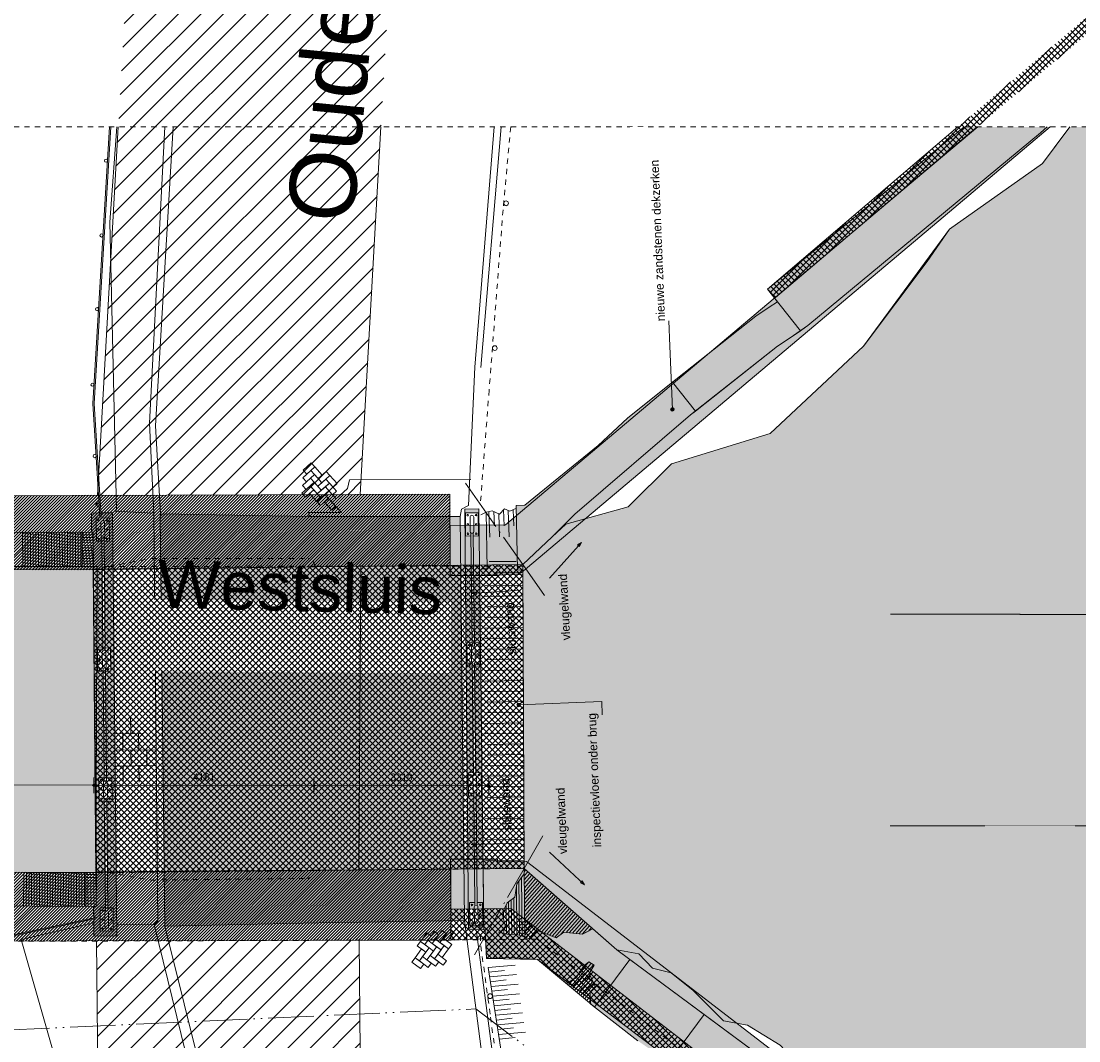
# Model space of a CAD drawing. Extents: x -251883 to 250656, y 0 to 909157.
# Tile 57 of 70: x -5061 to 14942, y 656455 to 675749. Entities that reach past the tile are written whole.
import ezdxf

# ---------------------------------------------------------------- set-up
doc = ezdxf.new("R2010")
doc.units = 0
doc.header["$MEASUREMENT"] = 0
for name, pattern in [('@L07DS2b', [6.3, 4, -1, 0.3, -1]), ('DASHDOT', [1250, 1000, -112.5, 25, -112.5]), ('DASHED', [200, 100, -100]), ('DIVIDE', [1250, 862.5, -112.5, 25, -112.5, 25, -112.5])]:
    doc.linetypes.add(name, pattern=pattern)
for name, color, linetype in [('A-0019-AFDEKVLAK', 1, 'Continuous'), ('A-0070-SYMBOOL', 8, 'Continuous'), ('A-0074--', 11, 'Continuous'), ('A-1100-TXT+MT-SO', 7, 'Continuous'), ('A-1130-TXT+MT-BE', 8, 'Continuous')]:
    doc.layers.add(name, color=color, linetype=linetype)
doc.dimstyles.new('@D00GM', dxfattribs={"dimtxt": 135, "dimasz": 1, "dimexe": 0.18, "dimexo": 0.0625, "dimgap": 13.5, "dimtad": 1, "dimdec": 0, "dimzin": 0, "dimdsep": 46, "dimtxsty": 'Standard', "dimblk": '^SD00____100_461', "dimcen": 0.09, "dimse1": 1, "dimse2": 1, "dimclrd": 1, "dimadec": 0, "dimazin": 0, "dimtfac": 1, "dimtdec": 4, "dimtmove": 0, "dimatfit": 3, "dimfxl": 0, "dimtolj": 1, "dimtzin": 0, "dimlwd": 13, "dimarcsym": 0})
pattern_1 = [(45, (0, 0), (-28.284271, 28.284271), [])]
pattern_2 = [(135, (0, 0), (-56.568542, -56.568542), []), (45, (0, 0), (-56.568542, 56.568542), [])]
pattern_3 = [(45, (0, 0), (-212.13203, 212.13203), [])]

# ---------------------------------------------------------------- blocks, each defined once
blk = doc.blocks.new('*D')
at = {"layer": 'A-1130-TXT+MT-BE', "color": 8, "linetype": 'Continuous', "lineweight": 5}
for points in [[(-131885, 56625), (-131885, 56325)], [(-122434, 56614), (-122435, 56314)], [(-122434, 56614), (-122435, 56314)], [(-118274, 56609), (-118274, 56309)], [(-118274, 56609), (-118274, 56309)], [(-122435, 56464), (-131885, 56475)], [(-118274, 56459), (-122435, 56464)], [(-114964, 56455), (-118274, 56459)], [(-114964, 56605), (-114964, 56305)], [(114964, -56605), (114964, -56305)], [(118274, -56609), (118274, -56309)], [(118274, -56609), (118274, -56309)], [(122434, -56614), (122435, -56314)], [(122434, -56614), (122435, -56314)], [(131885, -56625), (131885, -56325)], [(114964, -56455), (118274, -56459)], [(118274, -56459), (122435, -56464)], [(122435, -56464), (131885, -56475)]]:
    blk.add_lwpolyline(points, dxfattribs=at)
for points in [[(-131885, 56498), (-131908, 56475), (-131885, 56452), (-131862, 56475)], [(-122435, 56487), (-122458, 56464), (-122435, 56441), (-122412, 56464)], [(-122435, 56487), (-122458, 56464), (-122435, 56441), (-122412, 56464)], [(-118274, 56482), (-118297, 56459), (-118274, 56436), (-118251, 56459)], [(-118274, 56482), (-118297, 56459), (-118274, 56436), (-118251, 56459)], [(-114964, 56478), (-114987, 56455), (-114964, 56432), (-114941, 56455)], [(114964, -56478), (114987, -56455), (114964, -56432), (114941, -56455)], [(118274, -56482), (118297, -56459), (118274, -56436), (118251, -56459)], [(118274, -56482), (118297, -56459), (118274, -56436), (118251, -56459)], [(122435, -56487), (122458, -56464), (122435, -56441), (122412, -56464)], [(122435, -56487), (122458, -56464), (122435, -56441), (122412, -56464)], [(131885, -56498), (131908, -56475), (131885, -56452), (131862, -56475)]]:
    blk.add_lwpolyline(points, close=True, dxfattribs=at)
at = {"layer": 'A-1130-TXT+MT-BE', "color": 7, "linetype": 'Continuous', "char_height": 135, "attachment_point": 7, "rotation": 359.9307, "line_spacing_factor": 0.933333}
for s, insert in [('{\\fArial|b0|i0|c12|p0;9451}', (-127366, 56562)), ('{\\fArial|b0|i0|c12|p0;4161}', (-120560, 56554)), ('{\\fArial|b0|i0|c12|p0;3310}', (-116825, 56550)), ('{\\fArial|b0|i0|c12|p0;3310}', (116413, -56399)), ('{\\fArial|b0|i0|c12|p0;4161}', (120148, -56404)), ('{\\fArial|b0|i0|c12|p0;9451}', (126954, -56412))]:
    blk.add_mtext(s, dxfattribs=dict(at, insert=insert))
blk = doc.blocks.new('^SD00____100_461')
at = {"layer": 'A-1130-TXT+MT-BE', "color": 8, "linetype": 'Continuous', "lineweight": 5}
blk.add_lwpolyline([(0, -23), (23, 0), (0, 23), (-23, 0)], close=True, dxfattribs=at)
blk.add_lwpolyline([(0, -150), (0, 150)], dxfattribs=at)
blk = doc.blocks.new('M-MAATREGELEN_468')
at = {"linetype": 'Continuous', "lineweight": 5}
h = blk.add_hatch(dxfattribs=at)
h.set_pattern_fill('@AV103', color=213, style=0, pattern_type=0)
h.set_pattern_definition(pattern_2)
h.paths.add_polyline_path([(-109544.8, 65696.5), (-109693.9, 65849.8), (-103333.7, 71276.4), (-103417.7, 71374.9), (-103286.8, 71576), (-103156.3, 71444.2), (-96738.8, 77515.6), (-96324.8, 77614.1), (-102991.8, 71235.5), (-106865.1, 67961.5)], flags=0)
for color, points in [(254, [(-104405.7, 68923), (-104529.3, 68809.2), (-108934.3, 65162.6), (-109073.3, 65065.7), (-109266.5, 64930.9), (-109505.4, 64772.1), (-111056.9, 63544.1), (-111147.9, 63472.2), (-113334.8, 61591.7), (-113765.7, 61166.4), (-114322.9, 60639.6), (-114321.2, 60536.8), (-114420.8, 60542.9), (-114444.7, 61759.9), (-114285.2, 61763.3), (-112896.5, 62894.9), (-112339.2, 63413.7), (-111582.3, 64021.1), (-111491.4, 64093.1), (-109917, 65339.1), (-109660.5, 65509.5), (-109507.7, 65614.6), (-109693.9, 65849.8), (-105974.2, 68923)]), (111, [(-104432.8, 47923), (-104874, 48330.2), (-105381.7, 48509.9), (-105951.3, 48987.5), (-107030.5, 49694.7), (-107812, 50464), (-108777.3, 50825.5), (-109456.9, 51548.8), (-110072.5, 51924.5), (-110526.1, 52006.3), (-111099.8, 52583.8), (-111513.5, 52917.4), (-111867.2, 53003.3), (-112128.4, 53276.6), (-112546.2, 53352.1), (-114296.8, 54893.5), (-114321.2, 60536.8), (-114322.9, 60639.6), (-113765.7, 61166.4), (-113507.2, 61403.6), (-112327.9, 61731.8), (-111509.9, 62545.3), (-109641.5, 63120.8), (-107876.3, 64772.9), (-106677, 66372.6), (-106249.8, 66987.5), (-104492.4, 68231.5), (-104274, 68525.1), (-103978.1, 68923), (-93548, 68923), (-93548, 47923)]), (254, [(-122433.4, 53611.1), (-122436.8, 53931.3), (-122389, 53941.3), (-122389.9, 53964.4), (-122436.8, 53954.6), (-122439, 54172.8), (-122388.2, 54172.6), (-122447.4, 61255.4), (-122477.8, 61255.3), (-122481.4, 61616.3), (-122323.4, 61617.9), (-122319.2, 61550.9), (-122294.2, 61549.4), (-122298.4, 61616.9), (-122078.4, 61620.3), (-121998.1, 53615.5)]), (254, [(-115061, 53735.3), (-115349.6, 53732), (-115419, 61691.2), (-115153.4, 61694.3)]), (111, [(-122384.8, 54811.1), (-124404, 54823.7), (-124544.1, 60603.8), (-122445.1, 60605.4)]), (254, [(-105274.2, 47923), (-107099.8, 47923), (-108864.5, 49257.5), (-108689.8, 49625.7), (-108590.1, 49647.1), (-108480, 49653.2), (-108414.6, 49684.6), (-108399.3, 49772.8), (-108438.1, 49855.1), (-108590, 49899), (-108642, 49947), (-108696, 50044.9), (-108799.9, 50140.8), (-108948.9, 50134.8), (-108895.8, 50036.9), (-108758.7, 49872.6), (-108783.8, 49741.1), (-108689.8, 49625.7), (-108864.5, 49257.5), (-111273.3, 51012.6), (-111559.9, 51226.6), (-112144.3, 51629.1), (-112948.2, 52254.8), (-112969.3, 52272.3), (-113041.2, 52332.4), (-113050.2, 52555.5), (-112954.3, 52659.4), (-113063.9, 52904.4), (-112970.3, 53059.1), (-113029.3, 53095), (-113073, 53121.7), (-113170.2, 53051), (-113250.5, 52919.4), (-113264.1, 52897.1), (-113311, 52820.2), (-113366.3, 52787.9), (-113496.2, 52712), (-114044.2, 53169.3), (-114564.2, 53208.5), (-115011, 53190.6), (-115032.2, 53719.8), (-115061, 53735.3), (-115074.3, 54884.5), (-114296.8, 54893.5), (-114296.4, 54790.8), (-114433.4, 54601.6), (-114473.4, 54349.8), (-114619.2, 54243.8), (-114711.1, 54040), (-114651.1, 53792.2), (-114747, 53688.3), (-114595.1, 53644.3), (-114445.3, 53650.4), (-114191.5, 53560.5), (-114047.6, 53716.4), (-113691.9, 53580.5), (-113546, 53686.5), (-113198.2, 53651), (-112998.1, 53750), (-112546.2, 53352.1), (-112298.5, 53168.4), (-110892.9, 52125.8), (-108213.5, 50138.5), (-107467.3, 49579.2), (-107514.8, 49519.6), (-107640.1, 49287.9), (-107612.6, 49215.4), (-107316.9, 49327.3), (-107312.8, 49227.4), (-107113, 49235.4), (-107059, 49137.5), (-106976, 49211)])]:
    blk.add_hatch(color=color, dxfattribs=at).paths.add_polyline_path(points, flags=0)
h = blk.add_hatch(dxfattribs=at)
h.set_pattern_fill('arcerin2', color=8, style=0, pattern_type=0)
h.set_pattern_definition(pattern_3)
h.paths.add_polyline_path([(-122254.4, 39786.1), (-117288.6, 39831.9), (-117415.1, 53531.2), (-122381.3, 53522.2)], flags=0)
at = {"color": 7, "linetype": 'DASHED', "lineweight": 0}
blk.add_lwpolyline([(-143948, 47923), (-143948, 68923), (-93548, 68923), (-93548, 47923)], close=True, dxfattribs=at)
at = {"color": 1, "linetype": 'DIVIDE', "lineweight": 18}
blk.add_lwpolyline([(-136723, 68923), (-136016.1, 65395.3), (-136688, 65207), (-134123.3, 51385.8), (-115209.6, 52233.2), (-109499.4, 47923)], dxfattribs=at)
at = {"color": 8, "linetype": 'Continuous', "lineweight": 5}
for points in [[(-122134.8, 68923), (-122451.6, 63690), (-122319.2, 61550.9)], [(-122109.7, 68923), (-122426.6, 63688.5), (-122294.2, 61549.4), (-122319.2, 61550.9)], [(-122130.9, 67120.6), (-122001.5, 68923)], [(-121091.9, 68923), (-121383.8, 63316.2), (-121300.9, 61614.3), (-121224.3, 53902.6), (-121290.7, 53830.8), (-119842.1, 47923)], [(-120933.6, 68923), (-121268.1, 63266.1), (-121171.3, 61602.5)], [(-115230, 64372.9), (-114863.7, 68923)], [(-115118.6, 64372), (-114730.7, 68923)], [(-105974.2, 68923), (-109693.9, 65849.8), (-109507.7, 65614.6), (-109660.5, 65509.5), (-109917, 65339.1), (-111582.3, 64021.1), (-112339.2, 63413.7), (-112896.5, 62894.9), (-114285.2, 61763.3), (-114444.7, 61759.9)], [(-103978.1, 68923), (-104492.4, 68231.5), (-106249.8, 66987.5), (-107876.3, 64772.9), (-109641.5, 63120.8), (-111509.9, 62545.3), (-112327.9, 61731.8), (-113507.2, 61403.6)], [(-106865.1, 67961.5), (-109544.8, 65696.5), (-109693.9, 65849.8), (-106092, 68923)], [(-108934.3, 65162.6), (-104529.3, 68809.2)], [(-105727.6, 68923), (-106865.1, 67961.5)], [(-104529.3, 68809.2), (-104405.7, 68923)], [(-122201, 47923), (-123807.3, 53544.2), (-122435.9, 53862.5), (-122433.4, 53611.1), (-121998.1, 53615.5), (-122078.4, 61620.3), (-122005.7, 61677.9), (-122130.9, 67120.6)], [(-109073.3, 65065.7), (-109693.9, 65849.8)], [(-109266.5, 64930.9), (-108934.3, 65162.6)], [(-109505.4, 64772.1), (-109266.5, 64930.9)], [(-111147.9, 63472.2), (-109505.4, 64772.1)], [(-115230, 64372.9), (-115346.2, 61757.1), (-115481.7, 61690.7), (-115503.7, 61551.6), (-118363.4, 61547.3), (-121171.3, 61602.5)], [(-111056.9, 63544.1), (-111491.4, 64093.1)], [(-113334.8, 61591.7), (-111147.9, 63472.2)], [(-131431.3, 60577.6), (-131437, 62195.8), (-131440.4, 63182.4), (-130809.9, 63186.8), (-130807, 62198), (-130804.4, 61229.8), (-122447.4, 61255.4), (-122445.1, 60605.4)], [(-115016.1, 61633), (-114998.7, 60558), (-115103.7, 60558.1)], [(-114444.7, 61759.9), (-114420.8, 60542.9), (-114321.2, 60536.8), (-114322.9, 60639.6), (-113765.7, 61166.4)], [(-121177.4, 61551.1), (-121171.3, 61602.5)], [(-121177.4, 61551.1), (-121089.8, 53800.5), (-119627.4, 47923)], [(-115426.7, 53905.3), (-115503.7, 61551.6)], [(-113765.7, 61166.4), (-113334.8, 61591.7)], [(-123782.1, 61254.3), (-123779.9, 60604.3)], [(-123732.1, 61254.5), (-123729.8, 60604.5)], [(-123682.1, 61254.7), (-123679.8, 60604.7)], [(-123632.1, 61254.9), (-123629.8, 60604.9)], [(-123582.1, 61255), (-123579.8, 60605.1)], [(-123532.1, 61255.2), (-123529.8, 60605.2)], [(-123482.1, 61255.4), (-123479.8, 60605.4)], [(-123432.1, 61255.6), (-123429.8, 60605.6)], [(-123382.1, 61255.7), (-123379.8, 60605.8)], [(-123332.1, 61255.9), (-123329.8, 60605.9)], [(-123282.1, 61256.1), (-123279.8, 60606.1)], [(-123232.1, 61256.3), (-123229.8, 60606.3)], [(-123182.1, 61256.4), (-123179.8, 60606.5)], [(-123132.1, 61256.6), (-123129.8, 60606.6)], [(-123082.1, 61256.8), (-123079.8, 60606.8)], [(-123032.1, 61257), (-123029.8, 60607)], [(-122982.1, 61257.2), (-122979.8, 60607.2)], [(-122932.1, 61257.3), (-122929.8, 60607.3)], [(-122882.1, 61257.5), (-122879.8, 60607.5)], [(-122832.1, 61257.7), (-122829.8, 60607.7)], [(-122782.1, 61257.9), (-122779.8, 60607.9)], [(-122732, 61258), (-122729.8, 60608)], [(-122682, 61258.2), (-122679.8, 60608.2)], [(-122657.4, 61254.6), (-122655.1, 60604.7)], [(-122656.4, 60954.6), (-122446.4, 60955.4)], [(-122656.2, 60904.6), (-122446.2, 60905.4)], [(-122656, 60854.6), (-122446, 60855.4)], [(-122655.9, 60804.6), (-122445.9, 60805.4)], [(-122655.7, 60754.6), (-122445.7, 60755.3)], [(-122655.5, 60704.6), (-122445.5, 60705.3)], [(-122655.4, 60654.6), (-122445.4, 60655.3)], [(-122192.6, 54827.9), (-122233.5, 60646.9)], [(-114449.9, 60698.2), (-114955.6, 60698.9)], [(-122445.1, 60605.4), (-131431.3, 60577.6)], [(-114321.2, 60536.8), (-114296.8, 54893.5)], [(-121739.4, 57752.1), (-121736.3, 57442.1)], [(-122036.4, 57439.2), (-121518.5, 57444.3)], [(-121886.3, 57440.7), (-121883.3, 57130.7)], [(-121586.3, 57443.6), (-121583.3, 57133.6)], [(-122033.3, 57129.2), (-121256.4, 57136.9)], [(-121733.3, 57132.2), (-121730.3, 56832.2)], [(-121433.3, 57135.1), (-121430.4, 56835.1)], [(-122030.6, 56829.2), (-121253.8, 56836.9)], [(-121880.3, 56830.7), (-121877.3, 56520.7)], [(-121580.3, 56833.7), (-121577.3, 56523.7)], [(-122384.8, 54811.1), (-131509.8, 54852.5)], [(-123759.8, 54818.2), (-123762.9, 54179.7)], [(-123709.8, 54818), (-123712.9, 54179.5)], [(-123659.8, 54817.8), (-123662.9, 54179.3)], [(-123609.8, 54817.5), (-123612.9, 54179)], [(-123559.8, 54817.3), (-123562.9, 54178.8)], [(-123509.8, 54817), (-123512.9, 54178.5)], [(-123459.8, 54816.8), (-123462.9, 54178.3)], [(-123409.8, 54816.5), (-123412.9, 54178)], [(-123359.8, 54816.3), (-123362.9, 54177.8)], [(-123309.8, 54816.1), (-123312.9, 54177.6)], [(-123259.8, 54815.8), (-123262.9, 54177.3)], [(-123209.8, 54815.6), (-123212.9, 54177.1)], [(-123159.8, 54815.3), (-123162.9, 54176.8)], [(-123109.8, 54815.1), (-123112.9, 54176.6)], [(-123059.8, 54814.8), (-123062.9, 54176.3)], [(-123009.8, 54814.6), (-123012.9, 54176.1)], [(-122959.8, 54814.4), (-122962.9, 54175.8)], [(-122909.8, 54814.1), (-122912.9, 54175.6)], [(-122859.8, 54813.9), (-122862.9, 54175.4)], [(-122809.8, 54813.6), (-122812.9, 54175.1)], [(-122759.8, 54813.4), (-122762.9, 54174.9)], [(-122709.8, 54813.1), (-122712.9, 54174.6)], [(-122659.8, 54812.9), (-122662.9, 54174.4)], [(-122609.8, 54812.6), (-122612.9, 54174.1)], [(-122585.1, 54812), (-122588.2, 54173.5)], [(-122388.2, 54172.6), (-122384.8, 54811.1)], [(-115026.5, 54885), (-114296.8, 54893.5)], [(-114296.8, 54893.5), (-114296.4, 54790.8), (-114433.4, 54601.6), (-114473.4, 54349.8), (-114619.2, 54243.8), (-114711.1, 54040), (-114651.1, 53792.2), (-114747, 53688.3)], [(-114296.8, 54893.5), (-112546.2, 53352.1)], [(-114296.8, 54893.5), (-114281.7, 53592.4)], [(-114262.5, 54863.3), (-114296.1, 54825.2)], [(-114225, 54830.3), (-114295.2, 54750.6)], [(-122385.9, 54610.3), (-122585.9, 54611.3)], [(-122385.6, 54665.7), (-122585.6, 54666.7)], [(-122385.3, 54721.1), (-122585.2, 54722.1)], [(-122385, 54776.5), (-122585, 54777.5)], [(-114394.1, 54655.9), (-114382.1, 53628)], [(-114344.9, 54723.8), (-114331.9, 53610.2)], [(-114187.5, 54797.2), (-114294.3, 54675.9)], [(-114150, 54764.2), (-114293.5, 54601.2)], [(-114112.4, 54731.1), (-114292.6, 54526.5)], [(-114074.9, 54698.1), (-114291.7, 54451.9)], [(-114037.4, 54665.1), (-114290.9, 54377.2)], [(-113999.9, 54632), (-114290, 54302.5)], [(-122386.8, 54444.1), (-122586.8, 54445.1)], [(-122386.4, 54499.5), (-122586.4, 54500.5)], [(-122386.2, 54554.9), (-122586.2, 54555.9)], [(-114442.8, 54542.6), (-114432.4, 53645.8)], [(-113962.3, 54599), (-114289.1, 54227.8)], [(-113924.8, 54565.9), (-114288.2, 54153.1)], [(-113887.3, 54532.9), (-114287.4, 54078.5)], [(-113849.8, 54499.9), (-114286.5, 54003.8)], [(-113812.2, 54466.8), (-114285.6, 53929.1)], [(-113774.7, 54433.8), (-114284.8, 53854.4)], [(-130862.9, 54214.3), (-122388.2, 54172.6)], [(-122387.6, 54278), (-122587.6, 54278.9)], [(-122387.3, 54333.4), (-122587.3, 54334.3)], [(-122387, 54388.8), (-122587, 54389.7)], [(-114589.6, 54265.4), (-114582.4, 53644.8)], [(-114540, 54301.4), (-114532.4, 53646.9)], [(-114490.4, 54337.4), (-114482.4, 53648.9)], [(-113737.2, 54400.7), (-114283.9, 53779.8)], [(-113699.6, 54367.7), (-114283, 53705.1)], [(-113662.1, 54334.7), (-114282.2, 53630.4)], [(-113624.6, 54301.6), (-114256.8, 53583.6)], [(-113587.1, 54268.6), (-114206, 53565.6)], [(-113549.5, 54235.5), (-114017, 53704.7)], [(-122437.5, 54021.2), (-122439, 54172.8)], [(-114687.6, 54092.2), (-114685.7, 53935.2)], [(-114638.8, 54200.4), (-114632.5, 53655.1)], [(-106476.8, 47923), (-114550.1, 54134.5)], [(-106476.8, 47923), (-114550.1, 54134.5)], [(-113512, 54202.5), (-113967.1, 53685.6)], [(-113474.5, 54169.4), (-113917.2, 53666.6)], [(-113437, 54136.4), (-113867.4, 53647.6)], [(-113399.4, 54103.4), (-113817.5, 53628.5)], [(-113361.9, 54070.3), (-113767.7, 53609.5)], [(-113324.4, 54037.3), (-113717.8, 53590.4)], [(-122389.9, 53964.4), (-122389, 53941.3), (-133349.7, 51650.2), (-133355, 51674.7)], [(-121089.8, 53800.5), (-118180.9, 53864.8), (-115426.7, 53905.3)], [(-115426.7, 53905.3), (-114650, 47923)], [(-113286.9, 54004.2), (-113603.3, 53644.8)], [(-113249.3, 53971.2), (-113503.8, 53682.2)], [(-113211.8, 53938.2), (-113442.7, 53675.9)], [(-113174.3, 53905.1), (-113381.6, 53669.7)], [(-113136.8, 53872.1), (-113320.5, 53663.4)], [(-113099.2, 53839), (-113259.3, 53657.2)], [(-113061.7, 53806), (-113198.2, 53651)], [(-115198.8, 53694.3), (-114439, 47923)], [(-112144.8, 51629.5), (-112948.2, 52254.8), (-114044.2, 53169.3), (-114564.2, 53208.5), (-115011, 53190.6), (-115032.2, 53719.8)], [(-112998.1, 53750), (-113194.3, 53650.6), (-113546, 53686.5), (-113691.9, 53580.5), (-114047.6, 53716.4), (-114191.5, 53560.5), (-114445.3, 53650.4), (-114595.1, 53644.3), (-114747, 53688.3), (-114780.3, 53686.9)], [(-114683.7, 53756.9), (-114682.7, 53669.6)], [(-113024.2, 53773), (-113081.7, 53707.6)], [(-112546.2, 53352.1), (-108213.5, 50138.5)], [(-112546.2, 53352.1), (-112128.4, 53276.6), (-111867.2, 53003.3), (-111513.5, 52917.4), (-111099.8, 52583.8), (-110526.1, 52006.3), (-110072.5, 51924.4), (-109456.9, 51548.8), (-108777.3, 50825.5), (-107812, 50464), (-107030.5, 49694.7), (-105951.3, 48987.5), (-105381.7, 48509.9), (-104874, 48330.2), (-104432.8, 47923)], [(-113041.2, 52332.4), (-113050.2, 52555.5), (-112954.3, 52659.4), (-113064.2, 52905.2), (-112970.3, 53059.1), (-113073, 53121.7), (-113170.2, 53051), (-113264.1, 52897.1), (-113311, 52820.2), (-113496.2, 52712)], [(-113029.3, 53095), (-113421.5, 52649.6)], [(-112985.9, 53068.6), (-113383, 52617.6)], [(-113072.6, 53121.5), (-113250.5, 52919.4)], [(-112298.5, 53168.4), (-112965.5, 52269.1)], [(-113063.9, 52904.4), (-113344.7, 52585.5)], [(-113041.5, 52854.2), (-113306.2, 52553.5)], [(-113366.3, 52787.9), (-113459.9, 52681.6)], [(-113019, 52804), (-113267.8, 52521.4)], [(-112996.6, 52753.9), (-113229.4, 52489.4)], [(-112974.1, 52703.7), (-113191, 52457.3)], [(-113049.7, 52542.2), (-113152.6, 52425.3)], [(-113046.8, 52469.9), (-113114.2, 52393.3)], [(-113043.9, 52397.5), (-113075.8, 52361.2)], [(-110892.9, 52125.8), (-111559.9, 51226.6)]]:
    blk.add_lwpolyline(points, dxfattribs=at)
at = {"color": 251, "linetype": 'Continuous', "lineweight": 5}
for points in [[(-122362.9, 61951.6), (-121972.9, 68923)], [(-117395.9, 61968.2), (-117004.1, 68923)], [(-113815.7, 60380.6), (-113214.2, 61056.9), (-113249.7, 60979.7), (-113270.6, 60993.5)], [(-113815.7, 60380.6), (-113214.2, 61056.9), (-113286.7, 61012.6), (-113270.6, 60993.5)], [(-113815.8, 55198.2), (-113154.3, 54580.5), (-113196.8, 54654.1), (-113216.3, 54638.4)], [(-113815.8, 55198.2), (-113154.3, 54580.5), (-113230.6, 54617.9), (-113216.3, 54638.4)], [(-122329.6, 47923), (-122381.3, 53522.2)], [(-117363.3, 47923), (-117415.1, 53531.2)]]:
    blk.add_lwpolyline(points, dxfattribs=at)
at = {"color": 251, "linetype": 'DASHED', "lineweight": 5}
blk.add_lwpolyline([(-114551, 68923), (-114695.3, 67351.4), (-114958.5, 63938), (-115121.1, 61829.8)], dxfattribs=at)
at = {"color": 254, "linetype": 'Continuous', "lineweight": 5}
for points in [[(-105974.2, 68923), (-109693.9, 65849.8), (-109507.7, 65614.6), (-109660.5, 65509.5), (-109917, 65339.1), (-111491.4, 64093.1), (-111582.3, 64021.1), (-112339.2, 63413.7), (-112896.5, 62894.9), (-114285.2, 61763.3), (-114444.7, 61759.9), (-114420.8, 60542.9), (-114321.2, 60536.8), (-114322.9, 60639.6), (-113765.7, 61166.4), (-113334.8, 61591.7), (-111147.9, 63472.2), (-111056.9, 63544.1), (-109505.4, 64772.1), (-109266.5, 64930.9), (-109073.3, 65065.7), (-108934.3, 65162.6), (-104529.3, 68809.2), (-104405.7, 68923)], [(-114433.4, 54601.6), (-114296.4, 54790.8), (-114296.8, 54893.5), (-115074.3, 54884.5), (-115061, 53735.3), (-115032.2, 53719.8), (-115011, 53190.6), (-114564.2, 53208.5), (-114044.2, 53169.3), (-113496.2, 52712), (-113366.3, 52787.9), (-113311, 52820.2), (-113264.1, 52897.1), (-113250.5, 52919.4), (-113170.2, 53051), (-113073, 53121.7), (-113029.3, 53095), (-112970.3, 53059.1), (-113063.9, 52904.4), (-112954.3, 52659.4), (-113050.2, 52555.5), (-113041.2, 52332.4), (-112969.3, 52272.3), (-112948.2, 52254.8), (-112144.3, 51629.1)], [(-108213.5, 50138.5), (-110892.9, 52125.8), (-112298.5, 53168.4), (-112546.2, 53352.1), (-112998.1, 53750), (-113198.2, 53651), (-113546, 53686.5), (-113691.9, 53580.5), (-114047.6, 53716.4), (-114191.5, 53560.5), (-114445.3, 53650.4), (-114595.1, 53644.3), (-114747, 53688.3), (-114651.1, 53792.2), (-114711.1, 54040), (-114619.2, 54243.8), (-114473.4, 54349.8), (-114433.4, 54601.6)]]:
    blk.add_lwpolyline(points, dxfattribs=at)
at = {"color": 111, "linetype": 'Continuous', "lineweight": 5}
blk.add_lwpolyline([(-109456.9, 51548.8), (-110072.5, 51924.5), (-110526.1, 52006.3), (-111099.8, 52583.8), (-111513.5, 52917.4), (-111867.2, 53003.3), (-112128.4, 53276.6), (-112546.2, 53352.1), (-114296.8, 54893.5), (-114321.2, 60536.8), (-114321.2, 60536.8), (-114322.9, 60639.6), (-113765.7, 61166.4), (-113507.2, 61403.6), (-112327.9, 61731.8), (-111509.9, 62545.3), (-109641.5, 63120.8), (-107876.3, 64772.9), (-106677, 66372.6), (-106249.8, 66987.5), (-104492.4, 68231.5), (-104274, 68525.1), (-103978.1, 68923)], dxfattribs=at)
at = {"color": 8, "linetype": 'Continuous', "lineweight": 5}
for points in [[(-118330.7, 62418.4), (-118482.8, 62281), (-118414.1, 62204.9), (-118262, 62342.4)], [(-118323.4, 62563.2), (-118475.5, 62425.8), (-118406.8, 62349.7), (-118254.7, 62487.1)], [(-118330.7, 62418.4), (-118193.3, 62266.3), (-118117.2, 62335), (-118254.7, 62487.1)], [(-118338.1, 62273.6), (-118490.2, 62136.2), (-118421.5, 62060.2), (-118269.4, 62197.6)], [(-118338.1, 62273.6), (-118200.6, 62121.5), (-118124.6, 62190.2), (-118262, 62342.4)], [(-118048.5, 62259), (-118200.6, 62121.5), (-118132, 62045.5), (-117979.8, 62182.9)], [(-118041.2, 62403.7), (-118193.3, 62266.3), (-118124.6, 62190.2), (-117972.5, 62327.6)], [(-118048.5, 62259), (-117911.1, 62106.8), (-117835.1, 62175.5), (-117972.5, 62327.6)], [(-118345.4, 62128.9), (-118497.5, 61991.5), (-118428.8, 61915.4), (-118276.7, 62052.9)], [(-118139.3, 61900.7), (-118276.7, 62052.9), (-118352.8, 61984.1), (-118215.4, 61832)], [(-118345.4, 62128.9), (-118208, 61976.7), (-118132, 62045.5), (-118269.4, 62197.6)], [(-118055.9, 62114.2), (-118208, 61976.7), (-118139.3, 61900.7), (-117987.2, 62038.1)], [(-118063.2, 61969.4), (-117925.8, 61817.3), (-117849.8, 61886), (-117987.2, 62038.1)], [(-118055.9, 62114.2), (-117918.5, 61962.1), (-117842.4, 62030.7), (-117979.8, 62182.9)], [(-118063.2, 61969.4), (-118215.4, 61832), (-118146.6, 61755.9), (-117994.5, 61893.3)], [(-117857.1, 61741.2), (-117994.5, 61893.3), (-118070.6, 61824.6), (-117933.2, 61672.5)], [(-116176.9, 53449.7), (-116054.8, 53614.4), (-116137.1, 53675.4), (-116259.2, 53510.8)], [(-116033.5, 53471), (-115911.4, 53635.6), (-115993.7, 53696.7), (-116115.8, 53532)], [(-115890.1, 53492.2), (-115767.9, 53656.9), (-115850.3, 53718), (-115972.4, 53553.3)], [(-115706.9, 53739.2), (-115829, 53574.6), (-115746.7, 53513.5), (-115624.6, 53678.2)], [(-116320.3, 53428.4), (-116155.6, 53306.3), (-116094.5, 53388.7), (-116259.2, 53510.8)], [(-116176.9, 53449.7), (-116012.2, 53327.6), (-115951.2, 53409.9), (-116115.8, 53532)], [(-115991, 53184.2), (-115868.8, 53348.9), (-115951.2, 53409.9), (-116073.3, 53245.3)], [(-116033.5, 53471), (-115868.8, 53348.9), (-115807.8, 53431.2), (-115972.4, 53553.3)], [(-115807.8, 53431.2), (-115929.9, 53266.5), (-115847.6, 53205.5), (-115725.5, 53370.1)], [(-115890.1, 53492.2), (-115725.5, 53370.1), (-115664.4, 53452.4), (-115829, 53574.6)], [(-116277.7, 53141.7), (-116155.6, 53306.3), (-116237.9, 53367.4), (-116360.1, 53202.7)], [(-116277.7, 53141.7), (-116113.1, 53019.5), (-116052, 53101.9), (-116216.7, 53224)], [(-116134.3, 53162.9), (-116012.2, 53327.6), (-116094.5, 53388.7), (-116216.7, 53224)], [(-116134.3, 53162.9), (-115969.7, 53040.8), (-115908.6, 53123.1), (-116073.3, 53245.3)], [(-115991, 53184.2), (-115826.3, 53062.1), (-115765.2, 53144.4), (-115929.9, 53266.5)], [(-116421.1, 53120.4), (-116256.5, 52998.3), (-116195.5, 53080.6), (-116360.1, 53202.7)]]:
    blk.add_lwpolyline(points, close=True, dxfattribs=at)
at = {"color": 254, "linetype": 'Continuous', "lineweight": 5}
for points in [[(-122433.4, 53611.1), (-122436.8, 53931.3), (-122389, 53941.3), (-122389.9, 53964.4), (-122436.8, 53954.6), (-122439, 54172.8), (-122388.2, 54172.6), (-122447.4, 61255.4), (-122477.8, 61255.3), (-122481.4, 61616.3), (-122323.4, 61617.9), (-122319.2, 61550.9), (-122294.2, 61549.4), (-122298.4, 61616.9), (-122078.4, 61620.3), (-121998.1, 53615.5)], [(-115061, 53735.3), (-115349.6, 53732), (-115419, 61691.2), (-115153.4, 61694.3)]]:
    blk.add_lwpolyline(points, close=True, dxfattribs=at)
at = {"color": 9, "linetype": 'Continuous', "lineweight": 5}
for points in [[(-114962.3, 61644.7), (-114942.9, 61160.2)], [(-114859.6, 61376.3), (-114870.3, 61645)], [(-114676.2, 61376.5), (-114688.4, 61676.2)], [(-114596.7, 61665.5), (-114576.7, 61167.8)], [(-114492.9, 61376.8), (-114505.1, 61679.4)], [(-114777.3, 61600.2), (-114760, 61167.5)], [(-114320.9, 60450.6), (-115045.2, 60439.1)], [(-114320, 60250.4), (-115044.3, 60238.9)], [(-114319.2, 60050.1), (-115043.4, 60038.7)], [(-114318.3, 59849.9), (-115042.6, 59838.4)], [(-114317.4, 59649.7), (-115041.7, 59638.2)], [(-114316.6, 59449.4), (-115040.8, 59438)], [(-114312.2, 58448.2), (-115036.5, 58436.8)], [(-114311.4, 58248), (-115035.6, 58236.5)], [(-114310.5, 58047.8), (-115034.8, 58036.3)], [(-114309.6, 57847.5), (-115033.9, 57836.1)], [(-114308.8, 57647.3), (-115033, 57635.8)], [(-114307.9, 57447.1), (-115032.2, 57435.6)], [(-114307, 57246.8), (-115031.3, 57235.4)], [(-114306.2, 57046.6), (-115030.4, 57035.1)], [(-114305.3, 56846.3), (-115029.6, 56834.9)], [(-114301.8, 56045.4), (-115026.1, 56033.9)], [(-114301, 55845.2), (-115025.2, 55833.7)], [(-114300.1, 55644.9), (-115024.4, 55633.5)], [(-114299.2, 55444.7), (-115023.5, 55433.2)], [(-114298.4, 55244.5), (-115022.6, 55233)], [(-114297.5, 55044.2), (-115025.8, 55032.6)], [(-114975.5, 53019.2), (-114468.3, 53064.5)], [(-113746, 47923), (-114420.1, 49434.2), (-114975.5, 53019.2)], [(-114664.9, 52962.8), (-114961.5, 52929)], [(-114947.4, 52838.1), (-114440.3, 52883.5)], [(-114636.8, 52781.7), (-114933.5, 52747.9)], [(-114919.3, 52657), (-114412.2, 52702.4)], [(-114608.9, 52600.6), (-114905.3, 52566.6)], [(-114891.2, 52475.8), (-114384.1, 52521.1)], [(-114580.8, 52419.3), (-114877.3, 52385.5)], [(-114863.2, 52294.7), (-114356, 52340)], [(-114552.7, 52238.2), (-114849.2, 52204.4)], [(-114835.1, 52113.6), (-114327.9, 52158.9)], [(-114524.7, 52057), (-114821.2, 52023.3)], [(-114807, 51932.5), (-114300, 51977.8)], [(-114496.7, 51876), (-114793.1, 51842.2)], [(-114779, 51751.4), (-114271.9, 51796.7)], [(-114468.6, 51694.9), (-114765.1, 51661.1)]]:
    blk.add_lwpolyline(points, dxfattribs=at)
at = {"color": 111, "linetype": 'Continuous', "lineweight": 5}
blk.add_lwpolyline([(-122445.1, 60605.4), (-124544.1, 60603.8), (-124404, 54823.7), (-122384.8, 54811.1)], close=True, dxfattribs=at)
at = {"color": 8, "linetype": 'DASHED', "lineweight": 5}
blk.add_lwpolyline([(-130866.5, 53489.4), (-114963.5, 53542.3), (-114049.2, 53552.9), (-106731.8, 47923)], dxfattribs=at)
at = {"color": 8, "linetype": 'Continuous', "lineweight": 5}
for centre, radius in [((-122202.7, 68282.6), 30), ((-114638.7, 67476.2), 45), ((-122288.3, 66868.3), 30), ((-122373.5, 65473.4), 30), ((-114851.8, 64736.8), 45), ((-122460, 64044), 30), ((-122416.6, 62693.1), 30), ((-122363.2, 61777.1), 30), ((-112298.5, 53168.4), 0), ((-114941, 52475), 45)]:
    blk.add_circle(centre, radius, dxfattribs=at)
at = {"layer": 'A-0070-SYMBOOL', "color": 8, "linetype": 'Continuous', "lineweight": 5}
for points in [[(-111492.7, 63611.9), (-111467.5, 63602.6), (-111456.3, 63578.3), (-111465.5, 63553.2), (-111489.8, 63541.9), (-111515, 63551.2), (-111526.2, 63575.5), (-111517, 63600.6)], [(-111492.2, 63601.9), (-111474.3, 63595.3), (-111466.3, 63577.9), (-111472.9, 63559.9), (-111490.2, 63551.9), (-111508.2, 63558.5), (-111516.2, 63575.9), (-111509.6, 63593.9)], [(-111491.9, 63591.9), (-111481.1, 63587.9), (-111476.2, 63577.5), (-111480.2, 63566.7), (-111490.7, 63561.9), (-111501.4, 63565.9), (-111506.2, 63576.3), (-111502.3, 63587.1)], [(-111491.5, 63581.9), (-111487.9, 63580.6), (-111486.3, 63577.1), (-111487.6, 63573.5), (-111491, 63571.9), (-111494.6, 63573.2), (-111496.2, 63576.7), (-111494.9, 63580.3)], [(-114397.8, 57950.7), (-114373.5, 57962), (-114364.2, 57987.1), (-114375.5, 58011.4), (-114400.6, 58020.7), (-114424.9, 58009.4), (-114434.2, 57984.3), (-114422.9, 57960)], [(-114398.2, 57960.7), (-114380.8, 57968.7), (-114374.2, 57986.7), (-114382.3, 58004.1), (-114400.2, 58010.7), (-114417.6, 58002.6), (-114424.2, 57984.7), (-114416.2, 57967.3)], [(-114398.6, 57970.7), (-114388.2, 57975.5), (-114384.2, 57986.3), (-114389, 57996.7), (-114399.8, 58000.7), (-114410.2, 57995.9), (-114414.2, 57985.1), (-114409.4, 57974.7)], [(-114399, 57980.7), (-114395.5, 57982.3), (-114394.2, 57985.9), (-114395.8, 57989.4), (-114399.4, 57990.7), (-114402.9, 57989.1), (-114404.2, 57985.5), (-114402.6, 57982)]]:
    blk.add_lwpolyline(points, close=True, dxfattribs=at)
blk.add_lwpolyline([(-114399.2, 57985.7), (-112829.2, 58048.8), (-112819.2, 57798.9)], dxfattribs=at)
at = {"layer": 'A-0074--', "color": 11, "linetype": '@L07DS2b', "lineweight": 9}
for points in [[(-102869.8, 59698.1), (-107369.8, 59700.8)], [(-102872.2, 55698.1), (-107372.2, 55700.8)]]:
    blk.add_lwpolyline(points, dxfattribs=at)
at = {"color": 7, "linetype": 'Continuous', "insert": (-117154.9, 67036.7), "char_height": 1260, "attachment_point": 7, "rotation": 84.49725, "line_spacing_factor": 0.933333}
blk.add_mtext('{\\fArial|b0|i0|c12|p0;Oude Haarlemmerstraatweg}', dxfattribs=at)
at = {"layer": 'A-0070-SYMBOOL', "color": 7, "linetype": 'Continuous', "insert": (-112788.8, 55298.4), "char_height": 162, "attachment_point": 7, "rotation": 92.29999, "line_spacing_factor": 0.933333}
blk.add_mtext('{\\fArial|b0|i0|c12|p0;inspectievloer onder brug}', dxfattribs=at)
at = {"layer": 'A-1100-TXT+MT-SO', "color": 7, "linetype": 'Continuous', "char_height": 162, "attachment_point": 7, "line_spacing_factor": 0.933333}
for s, insert, rotation in [('{\\fArial|b0|i0|c12|p0;vleugelwand}', (-113374, 59215), 93.00493), ('{\\fArial|b0|i0|c12|p0;sluiswand}', (-114441, 58938.5), 93.00493), ('{\\fArial|b0|i0|c12|p0;sluiswand}', (-114532.7, 55604.4), 92.29999), ('{\\fArial|b0|i0|c12|p0;vleugelwand}', (-113434.3, 55168.2), 92.29999)]:
    blk.add_mtext(s, dxfattribs=dict(at, insert=insert, rotation=rotation))
at = {"linetype": 'Continuous'}
for points in [[(-111956.2, 68923), (-111929.7, 68263.1), (-111580, 68277.1), (-111453.3, 65123), (-112180.1, 65101.3), (-112294.5, 68923)], [(-115158.2, 61181.9), (-115403.2, 61179.3), (-115407.9, 61619.3), (-115162.9, 61621.9)], [(-122138.8, 61083), (-122383.8, 61080.6), (-122388.1, 61520.6), (-122143.1, 61523)], [(-122114.6, 58624.7), (-122359.6, 58622.3), (-122364, 59062.3), (-122119, 59064.7)], [(-115131.7, 58723.7), (-115376.6, 58721.1), (-115381.4, 59161), (-115136.4, 59163.7)], [(-122090.5, 56166.5), (-122335.5, 56164.1), (-122339.8, 56604.1), (-122094.8, 56606.5)], [(-115105.1, 56265.5), (-115350.1, 56262.8), (-115354.9, 56702.8), (-115109.9, 56705.4)], [(-115078.6, 53807.2), (-115323.6, 53804.6), (-115328.3, 54244.6), (-115083.4, 54247.2)], [(-122066.4, 53708.2), (-122311.4, 53705.8), (-122315.7, 54145.8), (-122070.7, 54148.2)]]:
    blk.add_wipeout(points, dxfattribs=at).dxf.layer = 'A-0019-AFDEKVLAK'
at = {"linetype": 'Continuous', "lineweight": 5}
h = blk.add_hatch(dxfattribs=at)
h.set_pattern_fill('arcerin2', color=8, style=0, pattern_type=0)
h.set_pattern_definition(pattern_3)
h.paths.add_polyline_path([(-122362.9, 61951.6), (-117395.9, 61968.2), (-116517.6, 77558.3), (-116003.5, 83717.7), (-115145.2, 94000.1), (-114682.8, 104102.1), (-112959, 115566.7), (-112052.6, 121609.7), (-110440.7, 132339.8), (-115363.1, 133046.1), (-116991.6, 122204.3), (-118900.6, 109497.2), (-119676.3, 104333.6), (-120139.1, 94228.6), (-120842.6, 84018.1), (-121454.7, 78187.5)], flags=0)
h = blk.add_hatch(dxfattribs=at)
h.set_pattern_fill('asfalt01', color=8, style=0, pattern_type=0)
h.set_pattern_definition([(33.59901, (11, 95), (1689.81238, 1262.99988), [25.0046, -1496.5617]), (153.51384, (153.4, 62.89), (1267.35925, -841.99994), [25.0009, -918.984]), (270, (78.4, 162.9), (422.4531, -8e-14), [25, -396]), (68.13043, (253.4, 162.89), (-2112.26538, -5051.99951), [24.9989, -2243.2365]), (153.51384, (353.4, 87.89), (1267.35925, -841.99994), [25.0006, -918.9844]), (44.9013, (278.4, 12.9), (-422.4531, 4e-05), [25.0104, -571.402]), (153.51384, (53.4, 287.89), (1267.35925, -841.99994), [25.0077, -918.9773]), (44.9013, (178.4, 262.9), (-422.4531, 4e-05), [25.0059, -571.4064]), (315.0987, (378.4, 237.9), (422.4531, 4e-05), [25.0092, -571.4032]), (236.21875, (278.4, 337.89), (-1267.35925, -2105), [24.9924, -1494.5588]), (44.9013, (403.4, 362.9), (-3e-05, 421), [24.9854, -571.427]), (146.40099, (128.4, 387.89), (1689.81238, -1262.99988), [25.0005, -1496.5657]), (13.98986, (31, 399), (6336.796875, 1684), [30.0845, -1711.3824]), (326.40099, (180, 407), (2112.26562, -1262.99988), [20.0037, -1501.5625]), (123.78125, (333, 408), (1267.35925, -2105), [16.3977, -1503.1535]), (56.21875, (136, 240), (-1267.35925, -1683.99988), [21.0977, -1498.4534]), (146.40099, (242, 69), (1689.81238, -1262.99988), [30.6188, -1490.9474]), (135.0987, (85, 29), (-3e-05, -421), [22.6668, -573.7455]), (123.78125, (319, 275), (1267.35925, -2105), [13.5997, -1505.9514]), (90, (350.88, 315), (-422.4531, 3e-14), [25, -396]), (0, (55, 253), (0, 421), [10, -412.4531]), (224.9013, (144, 345), (-422.45316, -842.00006), [13.4561, -582.9562]), (303.78125, (338, 184), (1267.35925, -1683.99988), [16.6443, -1502.9069]), (0, (360, 27), (0, 421), [10, -412.4531])])
h.paths.add_polyline_path([(-115426.7, 53905.3), (-115503.7, 61551.6), (-118363.4, 61547.3), (-121171.3, 61602.5), (-121177.4, 61551.1), (-121092.9, 53863), (-121089.8, 53800.5), (-118180.9, 53864.8)], flags=0)
at = {"color": 8, "linetype": 'Continuous', "lineweight": 5}
for points in [[(-105719.6, 68923), (-106892.4, 67933.8), (-114649.3, 61390.9), (-115695.8, 61380.9)], [(-115307.2, 62249.7), (-117601.8, 62246.3), (-117636.1, 62079.1), (-117925.8, 61817.3), (-117751.3, 61624.1), (-118368.4, 61624.3), (-118363.4, 61547.3)], [(-122477.8, 61255.3), (-122481.4, 61616.3), (-122323.4, 61617.9)], [(-121300.9, 61614.3), (-122042, 61649.1)], [(-122657.2, 61204.6), (-122447.2, 61205.4)], [(-122657, 61154.6), (-122447, 61155.4)], [(-122656.9, 61104.6), (-122446.9, 61105.4)], [(-122656.7, 61054.6), (-122446.7, 61055.4)], [(-122656.5, 61004.6), (-122446.5, 61005.4)], [(-122384.8, 54811.1), (-122445.1, 60605.4)], [(-122387.9, 54222.6), (-122587.9, 54223.5)], [(-122389.9, 53964.4), (-133355, 51674.7)], [(-121290.7, 53830.8), (-122000.2, 53823.7)]]:
    blk.add_lwpolyline(points, dxfattribs=at)
for points in [[(-115158.2, 61181.9), (-115403.2, 61179.3), (-115407.9, 61619.3), (-115162.9, 61621.9)], [(-122138.8, 61083), (-122383.8, 61080.6), (-122388.1, 61520.6), (-122143.1, 61523)], [(-122114.6, 58624.7), (-122359.6, 58622.3), (-122364, 59062.3), (-122119, 59064.7)], [(-115131.7, 58723.7), (-115376.6, 58721.1), (-115381.4, 59161), (-115136.4, 59163.7)], [(-122090.5, 56166.5), (-122335.5, 56164.1), (-122339.8, 56604.1), (-122094.8, 56606.5)], [(-115105.1, 56265.5), (-115350.1, 56262.8), (-115354.9, 56702.8), (-115109.9, 56705.4)], [(-115078.6, 53807.2), (-115323.6, 53804.6), (-115328.3, 54244.6), (-115083.4, 54247.2)], [(-122066.4, 53708.2), (-122311.4, 53705.8), (-122315.7, 54145.8), (-122070.7, 54148.2)]]:
    blk.add_lwpolyline(points, close=True, dxfattribs=at)
at = {"color": 9, "linetype": 'Continuous', "lineweight": 5}
for points in [[(-115114, 61579.9), (-115016.1, 61633), (-114898.5, 61658.5), (-114764.3, 61593.9), (-114668.4, 61697.9), (-114566.5, 61651.9), (-114443.7, 61706.9)], [(-114315.7, 59249.2), (-115040, 59237.7)], [(-114314.8, 59048.9), (-115039.1, 59037.5)], [(-114314, 58848.7), (-115038.2, 58837.2)], [(-114313.1, 58648.5), (-115037.4, 58637)], [(-114304.4, 56646.1), (-115028.7, 56634.6)], [(-114303.6, 56445.9), (-115027.8, 56434.4)], [(-114302.7, 56245.6), (-115027, 56234.2)]]:
    blk.add_lwpolyline(points, dxfattribs=at)
at = {"color": 8, "linetype": 'Continuous', "lineweight": 5}
for points in [[(-122227.1, 61164.7, -1.0080684), (-122297.1, 61164.5), (-122299.8, 61439, -1), (-122229.8, 61439.6)], [(-115246.6, 61263.5, -1.0080684), (-115316.5, 61263.3), (-115319.5, 61537.7, -1), (-115249.5, 61538.5)], [(-122203, 58706.4, -1.0080684), (-122273, 58706.3), (-122275.6, 58980.7, -1), (-122205.6, 58981.4)], [(-115220, 58805.2, -1.0080684), (-115290, 58805.1), (-115293, 59079.5, -1), (-115223, 59080.2)], [(-115193.5, 56347, -1.0080684), (-115263.5, 56346.8), (-115266.5, 56621.2, -1), (-115196.5, 56622)], [(-122178.8, 56248.1, -1.0080684), (-122248.8, 56248), (-122251.5, 56522.4, -1), (-122181.5, 56523.1)], [(-122154.7, 53789.9, -1.0080684), (-122224.7, 53789.7), (-122227.4, 54064.2, -1), (-122157.4, 54064.8)], [(-115167, 53888.8, -1.0080684), (-115237, 53888.6), (-115240, 54163, -1), (-115170, 54163.8)]]:
    blk.add_lwpolyline(points, format="xyb", close=True, dxfattribs=at)
at = {"color": 251, "linetype": 'DASHED', "lineweight": 5}
blk.add_lwpolyline([(-115139.5, 54024.1), (-115115.4, 53423.3), (-114932.6, 52079.5), (-114476.3, 48724.5), (-114359.4, 47923)], dxfattribs=at)
at = {"color": 8, "linetype": 'Continuous', "lineweight": 5}
for centre in [(-122343.9, 61477.3), (-122186.4, 61478.8), (-115363.7, 61576), (-115361.8, 61399.8), (-115206.2, 61577.7), (-115204.3, 61401.5), (-122342.2, 61301), (-122184.7, 61302.6), (-115359.9, 61223.5), (-115202.4, 61225.2), (-122340.4, 61124.8), (-122182.9, 61126.3), (-122319.8, 59019), (-122162.3, 59020.5), (-115337.2, 59117.8), (-115179.7, 59119.5), (-122318, 58842.8), (-122160.5, 58844.3), (-115335.3, 58941.5), (-115177.8, 58943.2), (-122316.3, 58666.5), (-122158.8, 58668.1), (-115333.4, 58765.3), (-115175.9, 58767), (-115310.6, 56659.5), (-115153.2, 56661.2), (-122295.6, 56560.7), (-122138.1, 56562.3), (-115308.8, 56483.3), (-115151.2, 56485), (-122293.9, 56384.5), (-122292.2, 56208.3), (-122136.4, 56386), (-122134.7, 56209.8), (-115306.8, 56307), (-115149.4, 56308.7), (-115284.1, 54201.3), (-115126.6, 54203), (-122271.5, 54102.5), (-122114, 54104), (-115282.2, 54025), (-115124.7, 54026.7), (-122269.8, 53926.2), (-122112.3, 53927.8), (-115280.3, 53848.8), (-115122.8, 53850.5), (-122268, 53750), (-122110.5, 53751.5)]:
    blk.add_circle(centre, 15, dxfattribs=at)
at = {"layer": 'A-0070-SYMBOOL', "color": 8, "linetype": 'Continuous', "lineweight": 5}
blk.add_lwpolyline([(-111491.2, 63576.9), (-111539.4, 64775.9), (-111558.5, 65250.3)], dxfattribs=at)
at = {"layer": 'A-0070-SYMBOOL', "color": 7, "linetype": 'Continuous', "insert": (-111628.4, 65247.5), "char_height": 162, "attachment_point": 7, "rotation": 92.29999, "line_spacing_factor": 0.933333}
blk.add_mtext('{\\fArial|b0|i0|c12|p0;nieuwe zandstenen dekzerken}', dxfattribs=at)
at = {"linetype": 'Continuous'}
for points in [[(-115280.9, 59114.6), (-115303.7, 61227.8), (-115258.7, 61228.3), (-115235.9, 59115.1)], [(-122263.5, 59015.8), (-122284.2, 61129), (-122239.2, 61129.5), (-122218.5, 59016.2)], [(-121449.4, 58621.4), (-121441.4, 59970.3), (-115681.7, 59936.5), (-115689.6, 58587.6)], [(-122239.3, 56557.5), (-122260.1, 58670.8), (-122215.1, 58671.3), (-122194.3, 56558)], [(-115254.4, 56656.4), (-115277.2, 58769.6), (-115232.2, 58770.1), (-115209.4, 56656.8)], [(-122215.2, 54099.3), (-122236, 56212.6), (-122191, 56213), (-122170.2, 54099.7)], [(-115227.8, 54198.1), (-115250.6, 56311.4), (-115205.6, 56311.9), (-115182.8, 54198.6)]]:
    blk.add_wipeout(points, dxfattribs=at).dxf.layer = 'A-0019-AFDEKVLAK'
at = {"linetype": 'Continuous', "lineweight": 5}
for points in [[(-105719.6, 68923), (-104346.8, 68923), (-106373, 67212.6), (-114355.6, 60482.2), (-114810.5, 60481.9), (-114810.4, 60432.1), (-115694.7, 60431.4), (-115695.8, 61380.9), (-114649.3, 61390.9), (-106892.4, 67933.8)], [(-105023.8, 47923), (-106476.8, 47923), (-114550.1, 54134.5), (-115684.5, 54121.3), (-115686.3, 55066), (-114800.4, 55067.7), (-114798.4, 55017.7), (-114253.3, 55024), (-108573.8, 50654.3)]]:
    blk.add_hatch(color=254, dxfattribs=at).paths.add_polyline_path(points, flags=0)
h = blk.add_hatch(dxfattribs=at)
h.set_pattern_fill('@AV106', color=231, style=0, pattern_type=0)
h.set_pattern_definition(pattern_1)
h.paths.add_polyline_path([(-115699.1, 61973.9), (-122835.1, 61950.2), (-130804.5, 61923.4), (-130800.5, 60580.1), (-122730.3, 60540), (-115694.7, 60630.7)], flags=0)
h = blk.add_hatch(dxfattribs=at)
h.set_pattern_fill('@AV103', color=213, style=0, pattern_type=0)
h.set_pattern_definition(pattern_2)
h.paths.add_polyline_path([(-114296.8, 54893.5), (-114322.9, 60639.6), (-122445.3, 60555.8), (-122398.9, 54827.9)], flags=0)
h = blk.add_hatch(dxfattribs=at)
h.set_pattern_fill('@AV106', color=231, style=0, pattern_type=0)
h.set_pattern_definition(pattern_1)
h.paths.add_polyline_path([(-115684.2, 54877.4), (-122759.5, 54813.5), (-130775.3, 54850.5), (-130772.9, 53507.2), (-122736.7, 53521.3), (-115681.8, 53534.1)], flags=0)
h = blk.add_hatch(dxfattribs=at)
h.set_pattern_fill('@AV103', color=213, style=0, pattern_type=0)
h.set_pattern_definition(pattern_2)
h.paths.add_polyline_path([(-115684.5, 54121.3), (-115681.8, 53534.1), (-115025.8, 53560.4), (-115011, 53190.6), (-114044.2, 53169.3), (-103341.9, 45081.2), (-102648.8, 43635.7), (-102608.1, 43653.5), (-103590.5, 45702.4), (-114550.1, 54134.5)], flags=0)
at = {"color": 8, "linetype": 'Continuous', "lineweight": 5}
for points in [[(-115695.8, 61380.9), (-115694.7, 60431.4), (-114810.4, 60432.1), (-114810.5, 60481.9), (-114355.6, 60482.2), (-106373, 67212.6), (-104346.8, 68923)], [(-122435.9, 53862.5), (-122433.4, 53611.1), (-121998.1, 53615.5), (-122078.4, 61620.3), (-122298.4, 61616.9)], [(-115280.9, 59114.6), (-115303.7, 61227.8)], [(-115235.9, 59115.1), (-115258.7, 61228.3)], [(-122263.5, 59015.8), (-122284.2, 61129)], [(-122218.5, 59016.2), (-122239.2, 61129.5)], [(-122239.3, 56557.5), (-122260.1, 58670.8)], [(-122194.3, 56558), (-122215.1, 58671.3)], [(-115254.3, 56656.4), (-115277.2, 58769.6)], [(-115209.4, 56656.8), (-115232.2, 58770.1)], [(-122215.2, 54099.3), (-122236, 56212.6)], [(-122170.2, 54099.7), (-122191, 56213)], [(-115227.8, 54198.1), (-115250.6, 56311.4)], [(-115182.8, 54198.6), (-115205.6, 56311.9)], [(-114550.1, 54134.5), (-115684.5, 54121.3), (-115686.3, 55066), (-114800.4, 55067.7), (-114798.4, 55017.7), (-114253.3, 55024), (-108573.8, 50654.3), (-105023.8, 47923)], [(-114550.1, 54134.5), (-115684.5, 54121.3), (-115681.8, 53534.1), (-115025.8, 53560.4), (-115011, 53190.6), (-114044.2, 53169.3), (-107102.3, 47923)]]:
    blk.add_lwpolyline(points, dxfattribs=at)
at = {"color": 251, "linetype": 'DASHDOT', "lineweight": 5}
for points in [[(-115405.6, 62180.5), (-114322.9, 60639.6), (-113913.5, 60056.9)], [(-115232.4, 53259.1), (-114296.8, 54893.5), (-113943.1, 55511.5)]]:
    blk.add_lwpolyline(points, dxfattribs=at)
at = {"color": 8, "linetype": 'Continuous', "lineweight": 5}
for points in [[(-115699.1, 61973.9), (-122835.1, 61950.2), (-130804.5, 61923.4), (-130800.5, 60580.1), (-122730.3, 60540), (-115694.7, 60630.7)], [(-115061, 53735.3), (-115349.6, 53732), (-115419, 61691.2), (-115153.4, 61694.3)], [(-114296.8, 54893.5), (-114322.9, 60639.6), (-122445.3, 60555.8), (-122398.9, 54827.9)], [(-115684.2, 54877.4), (-122759.5, 54813.5), (-130775.3, 54850.5), (-130772.9, 53507.2), (-122736.7, 53521.3), (-115681.8, 53534.1)]]:
    blk.add_lwpolyline(points, close=True, dxfattribs=at)
at = {"color": 8, "linetype": 'DASHED', "lineweight": 5}
for points in [[(-122445.1, 60605.4), (-122149, 60605.6), (-121347.4, 60756.2), (-118382.4, 60758.6, -0.3582948), (-118259.8, 60608.7), (-118236.7, 60608.7), (-114322.4, 60611.9)], [(-122384.8, 54811.1), (-122155.8, 54813.4), (-121352.6, 54671.5), (-118387.7, 54701.3, 0.3582948), (-118266.7, 54852.5), (-118243.7, 54852.7), (-114296.8, 54893.5)]]:
    blk.add_lwpolyline(points, format="xyb", dxfattribs=at)
at = {"color": 251, "linetype": 'Continuous', "lineweight": 5}
for points in [[(-122394, 54865.4), (-122368.8, 60608.7)], [(-117423, 54874.4), (-117422.8, 54894), (-117382.3, 60624.6)], [(-114374.7, 60156.4), (-115277.8, 60095.2), (-115194.9, 60076), (-115193.1, 60100.9)], [(-114374.7, 60156.4), (-115277.8, 60095.2), (-115198.3, 60125.4), (-115193.1, 60100.9)], [(-114393.1, 55369.8), (-115298, 55347.3), (-115217.3, 55374), (-115213.1, 55349.4)], [(-114393.1, 55369.8), (-115298, 55347.3), (-115216, 55324.5), (-115213.1, 55349.4)]]:
    blk.add_lwpolyline(points, dxfattribs=at)
at = {"color": 8, "linetype": 'DASHED', "lineweight": 5}
for points in [[(-122149, 60605.6), (-118259.8, 60608.7)], [(-118267.8, 54850.9), (-122156.8, 54811.8)]]:
    blk.add_lwpolyline(points, dxfattribs=at)
at = {"color": 7, "linetype": 'Continuous', "insert": (-121236.5, 59816.4), "char_height": 900, "attachment_point": 7, "rotation": 358.5845, "line_spacing_factor": 0.933333}
blk.add_mtext('{\\fArial|b0|i0|c12|p0;Westsluis}', dxfattribs=at)
at = {"layer": 'A-1130-TXT+MT-BE', "color": 7, "linetype": 'Continuous'}
for base, p1, p2, middle in [((-122434.6, 56464), (-118274, 56459), (-122433.1, 57743.2), (-120354.3, 56461.5)), ((-131885.2, 56475.4), (-122433.1, 57743.2), (-131885.2, 56475.4), (-127159.9, 56469.7)), ((-118274, 56459), (-114962.4, 57683.2), (-118274, 56459), (-116618.9, 56457))]:
    dim = blk.add_linear_dim(base=base, p1=p1, p2=p2, angle=56.5204, dimstyle='@D00GM', override={"dimpost": '{\\fArial|b0|i0|c12|p0;<>}'}, dxfattribs=at)
    dim.commit()
    dim.dimension.update_dxf_attribs({"geometry": '*D', "text_midpoint": middle})

msp = doc.modelspace()

# ---------------------------------------------------------------- block references
msp.add_blockref('M-MAATREGELEN_468', (118748, 604826))

doc.saveas('drawing.dxf')
